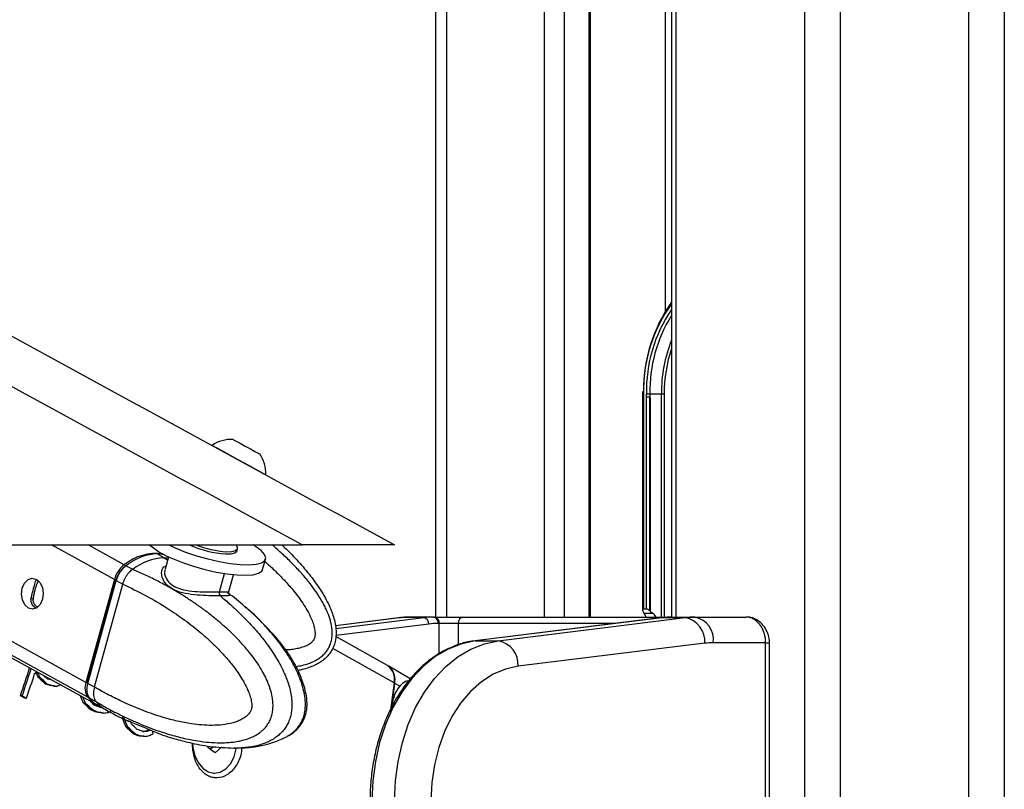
# Model space of a CAD drawing. Header units: millimetres. Extents: x 20 to 23339, y 40 to 19992.
# Tile 36 of 154: x 6504 to 6810, y 6536 to 6776. Entities that reach past the tile are written whole.
import ezdxf

# ---------------------------------------------------------------- set-up
doc = ezdxf.new("R2010")
doc.units = ezdxf.units.MM
doc.header["$LTSCALE"] = 2
doc.layers.add('COMPONENT_GEOMETRY', color=7, linetype='Continuous')
doc.styles.add('SLDTEXTSTYLE0', font='TXT', dxfattribs={"width": 0.75})
doc.dimstyles.new('SLDDIMSTYLE0', dxfattribs={"dimtxt": 100, "dimasz": 6.604, "dimexe": 0, "dimexo": 0.0625, "dimgap": 25, "dimtad": 0, "dimtih": 1, "dimtoh": 1, "dimdec": 0, "dimrnd": 1e-09, "dimzin": 12, "dimdsep": 46, "dimtxsty": 'SLDTEXTSTYLE0', "dimsah": 1, "dimcen": 0.09, "dimadec": 0, "dimazin": 3, "dimtfac": 1, "dimtdec": 0, "dimtofl": 0, "dimtmove": 0, "dimatfit": 3, "dimfxl": 1, "dimfrac": 2, "dimtolj": 1, "dimtzin": 12, "dimarcsym": 0})

# ---------------------------------------------------------------- blocks, each defined once
blk = doc.blocks.new('_D_4')
at = {"layer": 'COMPONENT_GEOMETRY', "color": 7}
for p, q in [((6638.52, 7959.49), (1620.27, 7959.49)), ((1626.62, 7959.49), (1626.62, 5191.33)), ((1426.55, 5171.02), (1396.09, 5171.02)), ((1396.09, 5171.02), (1396.09, 5012.27)), ((1826.69, 5171.02), (1857.16, 5171.02)), ((1857.16, 5171.02), (1857.16, 5012.27)), ((1396.09, 5012.27), (1426.55, 5012.27)), ((1857.16, 5012.27), (1826.69, 5012.27)), ((1626.62, 2094.49), (1626.62, 4862.65)), ((6459.75, 2094.49), (1620.27, 2094.49))]:
    blk.add_line(p, q, dxfattribs=at)
for points in [[(1626.62, 7959.49), (1625.61, 7952.89), (1627.64, 7952.89)], [(1626.62, 2094.49), (1627.64, 2101.1), (1625.61, 2101.1)]]:
    blk.add_solid(points, dxfattribs=at)
at = {"layer": 'COMPONENT_GEOMETRY', "color": 7, "char_height": 100, "attachment_point": 1, "style": 'SLDTEXTSTYLE0'}
for s, insert in [('9\'7.45"', (1426.55, 5141.18)), ('2933mm', (1353.85, 4991.56))]:
    blk.add_mtext(s, dxfattribs=dict(at, insert=insert))

msp = doc.modelspace()

# ---------------------------------------------------------------- linework, layer by layer
at = {"color": 8, "linetype": 'Continuous', "lineweight": 25}
for p, q in [((6748.24, 2191.49), (6748.24, 7939.49)), ((6759.31, 7939.49), (6759.31, 2191.49)), ((6799.26, 2191.49), (6799.26, 7939.49)), ((6810.34, 7939.49), (6810.34, 2191.49)), ((6708.14, 7760.96), (6708.14, 6590.02)), ((6636.74, 7234.49), (6636.74, 6590.02)), ((6667.23, 6590.02), (6667.23, 7146.36)), ((6673.4, 7141.84), (6673.4, 6590.02)), ((6681.18, 6590.02), (6681.18, 7136.14)), ((6704.86, 6685.26), (6704.86, 7128.96)), ((6698.06, 6659.49), (6697.76, 6659.49)), ((6703.63, 6590.02), (6703.63, 6659.49)), ((6704.51, 6659.49), (6704.51, 6590.02)), ((6525.09, 6565.09), (6438.96, 6612.47)), ((6524.54, 6569.68), (6446.76, 6612.47)), ((6533.39, 6601.7), (6513.81, 6612.47)), ((6536.47, 6606.28), (6525.23, 6612.47)), ((6548.9, 6608.45), (6549.97, 6607.83)), ((6566.07, 6597.83), (6567.66, 6603.57)), ((6509.75, 6601.31), (6509.21, 6601.6)), ((6508.18, 6595.5), (6507.49, 6595.88)), ((6622.61, 6589.83), (6602.18, 6587.3)), ((6602.31, 6586.45), (6629.68, 6589.83)), ((6622.12, 6589.8), (6622.61, 6589.83)), ((6634.44, 6578.56), (6634.44, 6588.02)), ((6640.4, 6588.02), (6640.4, 6581.37)), ((6689.24, 6588.02), (6640.4, 6588.02)), ((6706.73, 6590.02), (6706.78, 6590.02)), ((6631.22, 6587.84), (6602.35, 6584.27)), ((6736.06, 6582.02), (6737.23, 6582.02)), ((6620.43, 6569.48), (6601.35, 6580.25)), ((6619.43, 6574.11), (6619.35, 6574.11))]:
    msp.add_line(p, q, dxfattribs=at)
at = {"color": 7, "linetype": 'Continuous', "lineweight": 25}
for p, q in [((6706.75, 7760.96), (6706.75, 6590.02)), ((6633.39, 6590.02), (6633.39, 7244.18)), ((6681.61, 6590.02), (6681.61, 7135.82)), ((6697.77, 6660.28), (6697.76, 6659.49)), ((6697.76, 6659.49), (6697.76, 6592.2)), ((6698.06, 6659.49), (6698.06, 6592.49)), ((6698.98, 6658.63), (6698.98, 6659.49)), ((6698.98, 6659.49), (6700.03, 6659.49)), ((6698.98, 6592.49), (6698.98, 6658.63)), ((6699.99, 6591.95), (6699.99, 6658.63)), ((6700.03, 6659.49), (6703.63, 6659.49)), ((6703.63, 6659.49), (6704.51, 6659.49)), ((6700.12, 6657.51), (6700.12, 6591.84)), ((6578.6, 6640.81), (6578.61, 6640.8)), ((6580.47, 6634.38), (6580.5, 6634.36)), ((4051.92, 6612.47), (6591.82, 6612.47)), ((6437.42, 6612.47), (6527.99, 6562.64)), ((6544.59, 6612.29), (6544.27, 6612.47)), ((6548.9, 6608.45), (6546.66, 6609.68)), ((6571.48, 6610.56), (6571.67, 6611.27)), ((6550.24, 6608.79), (6549.17, 6604.91)), ((6579.54, 6604.83), (6580.44, 6608.09)), ((6538.99, 6604.9), (6537.01, 6605.99)), ((6539.12, 6604.85), (6538.99, 6604.9)), ((6549.29, 6604.87), (6549.22, 6604.69)), ((6508.99, 6601.35), (6509.21, 6601.6)), ((6533.39, 6601.7), (6524.54, 6569.68)), ((6533.79, 6601.55), (6524.95, 6569.53)), ((6525.1, 6569.37), (6533.95, 6601.39)), ((6527.18, 6568.24), (6536.02, 6600.24)), ((6533.95, 6601.39), (6536.02, 6600.25)), ((6536.02, 6600.25), (6536.02, 6600.24)), ((6569.03, 6597.96), (6570.48, 6603.2)), ((6568.63, 6597.57), (6569.1, 6597.24)), ((6698.22, 6591.25), (6698.03, 6591.53)), ((6698.98, 6592.49), (6698.06, 6592.49)), ((6698.22, 6591.25), (6700.83, 6591.25)), ((6700.12, 6591.84), (6700.83, 6591.25)), ((6622.12, 6589.8), (6602.17, 6587.33)), ((6629.68, 6589.83), (6622.61, 6589.83)), ((6632.76, 6590.02), (6625.69, 6590.02)), ((6632.76, 6590.02), (6633.03, 6590.02)), ((6633.03, 6590.02), (6641.96, 6590.02)), ((6634.44, 6588.02), (6634.17, 6588.02)), ((6640.4, 6588.02), (6634.44, 6588.02)), ((6641.96, 6590.02), (6706.78, 6590.02)), ((6703.8, 6589.82), (6645.69, 6582.63)), ((6703.93, 6589.83), (6645.81, 6582.64)), ((6652.88, 6582.64), (6711, 6589.83)), ((6703.8, 6589.82), (6703.93, 6589.83)), ((6703.93, 6589.83), (6711, 6589.83)), ((6706.78, 6590.02), (6707.01, 6590.02)), ((6707.01, 6590.02), (6714.08, 6590.02)), ((6714.08, 6590.02), (6729.95, 6590.02)), ((6618.39, 6574.9), (6602.33, 6583.97)), ((6645.69, 6582.63), (6645.81, 6582.64)), ((6645.81, 6582.64), (6652.88, 6582.64)), ((6717.15, 6581.86), (6659.03, 6574.67)), ((6736.06, 6582.02), (6719.73, 6582.02)), ((6736.06, 6418.02), (6736.06, 6582.02)), ((6737.23, 6418.02), (6737.23, 6582.02)), ((6625.49, 6570.81), (6618.77, 6574.68)), ((6509.65, 6572.55), (6509.08, 6572.55)), ((6510.3, 6571.18), (6509.73, 6571.18)), ((6512.51, 6569.07), (6511.95, 6569.07)), ((6515.36, 6568.4), (6514.79, 6568.4)), ((6527.18, 6568.23), (6525.1, 6569.37)), ((6527.18, 6568.24), (6527.18, 6568.23)), ((6620.43, 6569.48), (6619.17, 6560.39)), ((6622.21, 6568.45), (6620.63, 6569.36)), ((6504.71, 6565.52), (6504.15, 6565.52)), ((6505.49, 6564.77), (6504.15, 6565.52)), ((6504.71, 6565.52), (6506.05, 6564.77)), ((6506.05, 6564.77), (6505.49, 6564.77)), ((6525.63, 6564.79), (6527.61, 6563.71)), ((6527.61, 6563.71), (6527.74, 6563.63)), ((6524.37, 6563.2), (6523.81, 6563.2)), ((6526.75, 6561.03), (6526.18, 6561.03)), ((6528.38, 6560.37), (6527.81, 6560.37)), ((6528.47, 6562.38), (6530.63, 6561.2)), ((6530.01, 6560.13), (6529.45, 6560.13)), ((6536.35, 6558.74), (6535.79, 6558.74)), ((6538.63, 6557.32), (6542.73, 6555.64)), ((6537.62, 6555.7), (6537.05, 6555.7)), ((6543.64, 6554.5), (6543.08, 6554.5)), ((6544.56, 6554.84), (6543.99, 6554.84)), ((6545.69, 6554.33), (6547.7, 6553.57)), ((6539.83, 6553.65), (6539.26, 6553.65)), ((6541.39, 6553.01), (6540.83, 6553.01)), ((6542.91, 6552.84), (6542.35, 6552.84)), ((6562.56, 6549.31), (6562.54, 6549.85)), ((6564.73, 6547.71), (6562.56, 6549.31)), ((6564.11, 6549.58), (6563.25, 6548.8)), ((6566.8, 6549.58), (6564.73, 6547.71)), ((6564.26, 6541.42), (6564.62, 6541.42))]:
    msp.add_line(p, q, dxfattribs=at)
at = {"color": 7, "linetype": 'Continuous', "lineweight": 25, "flags": 128}
for points in [[(6563.83, 6643.48), (6563.84, 6643.47), (6564.28, 6643.24), (6565.29, 6642.69), (6566.82, 6641.85), (6568.75, 6640.8), (6570.92, 6639.61), (6573.19, 6638.37), (6575.39, 6637.17), (6577.34, 6636.1), (6578.91, 6635.24), (6579.98, 6634.65), (6580.47, 6634.38)], [(6570.27, 6645.36), (6570.47, 6645.25), (6571.26, 6644.82), (6572.54, 6644.12), (6574.1, 6643.27), (6575.72, 6642.39), (6577.14, 6641.61), (6578.15, 6641.05), (6578.6, 6640.81)], [(6550.29, 6612.47), (6552.33, 6611.52), (6555.48, 6610.26), (6558.9, 6609.1), (6562.44, 6608.1), (6565.99, 6607.29), (6569.39, 6606.71), (6572.52, 6606.37), (6575.25, 6606.29), (6577.49, 6606.47), (6579.15, 6606.9), (6580.16, 6607.57), (6580.49, 6608.46), (6580.11, 6609.52), (6579.06, 6610.72), (6577.35, 6612.01), (6576.64, 6612.46)], [(6571.68, 6611.6), (6571.44, 6612.5), (6571.43, 6612.53)], [(6568.01, 6609.66), (6569.74, 6609.71), (6570.92, 6610.01), (6571.47, 6610.53), (6571.48, 6610.56)], [(6568.2, 6610.37), (6569.94, 6610.42), (6571.12, 6610.72), (6571.66, 6611.24), (6571.68, 6611.6)], [(6551.43, 6608.26), (6554.58, 6606.99), (6558, 6605.84), (6561.54, 6604.84), (6565.08, 6604.03), (6568.49, 6603.45), (6571.61, 6603.11), (6574.35, 6603.02), (6576.59, 6603.21), (6578.25, 6603.64), (6579.26, 6604.31), (6579.54, 6604.83)], [(6536.72, 6605.75), (6536.7, 6605.83), (6536.71, 6605.91), (6536.72, 6605.97), (6536.76, 6606.01), (6536.8, 6606.03), (6536.86, 6606.04), (6536.93, 6606.02), (6537.01, 6605.99)], [(6509.13, 6601.76), (6510.24, 6600.75), (6511, 6599.22), (6511.28, 6597.39), (6511.05, 6595.55), (6510.34, 6593.97), (6509.25, 6592.89), (6507.96, 6592.49), (6506.65, 6592.81), (6505.54, 6593.82), (6504.78, 6595.35), (6504.5, 6597.18), (6504.73, 6599.02), (6505.44, 6600.6), (6506.53, 6601.68), (6507.82, 6602.08), (6509.13, 6601.76)], [(6533.97, 6601.61), (6533.9, 6601.6), (6533.84, 6601.59), (6533.81, 6601.57), (6533.79, 6601.55)], [(6645.81, 6582.64), (6641.49, 6581.72), (6637.29, 6580.06), (6633.26, 6577.68), (6629.47, 6574.61), (6625.97, 6570.9), (6622.83, 6566.61), (6620.08, 6561.81), (6617.77, 6556.56), (6615.94, 6550.95), (6614.61, 6545.07), (6613.81, 6539), (6613.54, 6532.83)], [(6620.61, 6532.83), (6620.88, 6539), (6621.69, 6545.07), (6623.01, 6550.95), (6624.85, 6556.56), (6627.15, 6561.81), (6629.9, 6566.61), (6633.04, 6570.9), (6636.54, 6574.61), (6640.33, 6577.68), (6644.36, 6580.06), (6648.56, 6581.72), (6652.88, 6582.64)], [(6659.03, 6574.67), (6655.08, 6573.8), (6651.24, 6572.18), (6647.6, 6569.85), (6644.2, 6566.85), (6641.13, 6563.23), (6638.42, 6559.06), (6636.14, 6554.41), (6634.32, 6549.37), (6633, 6544.02), (6632.19, 6538.48), (6631.92, 6532.83)], [(6524.95, 6569.53), (6524.95, 6569.53), (6524.96, 6569.49), (6524.99, 6569.46), (6525.04, 6569.42), (6525.1, 6569.37)], [(6525.09, 6565.09), (6526.68, 6563.52), (6528.24, 6562.52)], [(6557.74, 6550.73), (6557.84, 6549.42), (6558.43, 6546.9), (6559.47, 6544.69), (6560.9, 6542.97), (6562.61, 6541.85), (6564.46, 6541.43), (6566.33, 6541.73), (6568.06, 6542.72), (6569.55, 6544.35), (6570.67, 6546.48), (6571.34, 6548.96), (6571.37, 6549.19)]]:
    msp.add_lwpolyline(points, dxfattribs=at)
at = {"color": 8, "linetype": 'Continuous', "lineweight": 25, "flags": 128}
for points in [[(6550.12, 6608.38), (6550.05, 6608.39), (6548.9, 6608.45)], [(6533.79, 6601.55), (6533.79, 6601.54), (6533.8, 6601.51), (6533.83, 6601.47), (6533.88, 6601.43), (6533.95, 6601.39)]]:
    msp.add_lwpolyline(points, dxfattribs=at)
at = {"color": 7, "linetype": 'Continuous', "lineweight": 25}
for centre, radius, start, end in [((6745.8, 6660.54), 47.76, 144.836, 180.2698), ((6744.56, 6660.32), 44.54, 148.0771, 181.0691), ((6569.88, 6634.73), 10.63, 87.864, 124.6615), ((6569.88, 6634.73), 10.63, 357.9848, 34.7824), ((6559.33, 6629.38), 22.55, 228.3866, 249.5012), ((6570.23, 6641.92), 32.33, 245.758, 266.0638), ((6570.48, 6642.79), 32.5, 248.9326, 265.9842), ((6546.36, 6594.19), 15.62, 82.109, 129.2578), ((6549.57, 6591.54), 16.92, 92.2911, 128.1537), ((6541.71, 6599.43), 8.63, 127.375, 164.7379), ((6567.23, 6597.47), 1.22, 162.5749, 225.0216), ((6625.69, 6564.94), 25.09, 90.0053, 97.0613), ((6632.76, 6564.94), 25.09, 90.0053, 97.0613), ((6629.31, 6587.96), 1.91, 356.5252, 78.7875), ((6634.18, 6563.94), 24.08, 90.0053, 97.0613), ((6632.41, 6588.27), 1.79, 351.9505, 78.5782), ((6632.68, 6588.27), 1.79, 351.9505, 78.5782), ((6642.21, 6588.22), 1.82, 97.8744, 186.1427), ((6707.01, 6564.94), 25.09, 90.0053, 97.0613), ((6714.08, 6564.94), 25.09, 90.0053, 97.0613), ((6709.51, 6582.33), 7.65, 356.5252, 78.7875), ((6712.66, 6583.02), 7.14, 351.9505, 78.5782), ((6651.4, 6575.14), 7.65, 356.5252, 78.7875), ((6719.74, 6560.95), 21.07, 90.0053, 97.0613), ((6197.14, 6671.2), 324.69, 341.0058, 342.6168), ((6197.64, 6671.22), 324.75, 341.0059, 342.5675), ((6615.31, 6570.65), 5.25, 347.0881, 54.0442), ((6614.8, 6570.41), 5.93, 349.792, 38.596), ((6198.52, 6670.62), 325.24, 341.0068, 342.4288), ((6529.43, 6567.94), 5.19, 160.3534, 213.3192), ((6354.7, 6600.77), 267.78, 351.798, 353.2627), ((6561.06, 6550.75), 2.92, 318.3845, 338.63)]:
    msp.add_arc(centre, radius, start, end, dxfattribs=at)
at = {"color": 8, "linetype": 'Continuous', "lineweight": 25}
for centre, radius, start, end in [((6744.62, 6660.46), 46.57, 144.3962, 181.1904), ((6744.13, 6660.42), 45.16, 145.8596, 181.1837), ((6748.57, 6659.76), 44.94, 158.518, 180.3432), ((6749.31, 6659.63), 44.8, 161.8032, 180.1752), ((6535.38, 6569.77), 9.8, 218.8016, 241.0487)]:
    msp.add_arc(centre, radius, start, end, dxfattribs=at)
at = {"color": 7, "linetype": 'Continuous', "lineweight": 25}
for centre, major_axis, ratio, start_param, end_param in [((6761.84, 6659.49), (61.81, 0), 0.582425, 3.141593, 3.196534), ((6541.06, 6589.41), (10.34, 19.14), 0.647541, 0.341168, 0.949414), ((6541.06, 6589.41), (10.63, 18.97), 0.671543, 0.198472, 0.351285), ((6538.13, 6601.41), (2.86, 5.28), 0.648437, 0.949758, 1.912309), ((6537.72, 6601.63), (2.57, 4.75), 0.647199, 0.949283, 1.911834), ((6698.76, 6591.49), (0.924, -0.924), 0.414214, 2.748894, 4.284783), ((6695.33, 6587.01), (0, 6), 0.682414, 5.239173, 5.497787), ((6699.69, 6591.49), (0.924, -0.924), 0.414214, 1.658095, 2.748894), ((6700.29, 6592.41), (0.924, -0.924), 0.414214, 4.799688, 4.930555), ((6695.73, 6587.01), (7.21, 0), 0.831789, 0.526784, 0.785398), ((6353.28, 6579.64), (217.17, 135.06), 0.398164, 5.236918, 5.24019), ((6290.21, 6615.25), (1368, -1012.09), 0.056924, 1.451926, 1.452325), ((6339.68, 6587), (-201.04, 335.56), 0.364496, 4.451329, 4.455307), ((6340.24, 6587), (-201.04, 335.56), 0.364496, 4.451329, 4.455307), ((6317.41, 6599.57), (669.68, -611.18), 0.121808, 1.388625, 1.392053), ((6317.97, 6599.57), (669.68, -611.18), 0.121808, 1.388625, 1.392053), ((6334.18, 6590.42), (-386.87, 445.14), 0.211299, 4.488979, 4.489536), ((6286.18, 6617.53), (1520, -1098.65), 0.050846, 1.458031, 1.458774), ((6383.91, 6562.34), (802.38, -192.88), 0.046858, 1.419376, 1.420819), ((6387.29, 6560.11), (775.94, -177.63), 0.04645, 1.416377, 1.420091), ((6387.86, 6560.11), (775.94, -177.63), 0.04645, 1.416377, 1.420091), ((6364.46, 6573.32), (295.53, 93.11), 0.181832, 5.190042, 5.195717), ((6529.28, 6569.4), (2.86, 5.28), 0.648437, 1.912309, 2.874859), ((6354.68, 6578.52), (-180.8, 324.17), 0.39107, 4.451443, 4.458348), ((6355.25, 6578.52), (-180.8, 324.17), 0.39107, 4.451443, 4.457117), ((6538.87, 6581.48), (10.34, 19.14), 0.647541, 2.874515, 3.136768), ((6334.13, 6590.45), (743.86, -654.21), 0.109087, 1.40495, 1.406999), ((6327.84, 6593.68), (745.21, -654.99), 0.108879, 1.398061, 1.40135), ((6328.41, 6593.68), (745.21, -654.99), 0.108879, 1.398061, 1.40135), ((6442.49, 6528.93), (1595.02, -646.43), 0.035576, 1.531704, 1.532726), ((6443.06, 6528.93), (1595.02, -646.43), 0.035576, 1.531704, 1.532726), ((6418.2, 6542.97), (1262.23, -456.73), 0.041431, 1.497708, 1.499233), ((6394.3, 6556.15), (614.03, -84.16), 0.036841, 1.353935, 1.35667), ((6394.87, 6556.15), (614.03, -84.16), 0.036841, 1.353935, 1.35667), ((6378.89, 6565.17), (281.76, 100.27), 0.211868, 5.20777, 5.212964), ((6384.18, 6562.18), (393.54, 40.93), 0.046508, 5.08716, 5.091285), ((6368.2, 6570.89), (-174.66, 320.77), 0.399605, 4.451853, 4.461125), ((6368.77, 6570.89), (-174.66, 320.77), 0.399605, 4.451853, 4.461125), ((6342.52, 6585.39), (713.34, -636.53), 0.114006, 1.394233, 1.397433), ((6343.09, 6585.39), (713.34, -636.53), 0.114006, 1.394233, 1.397433), ((6371.09, 6569.57), (-165.6, 315.82), 0.412621, 4.459468, 4.460421), ((6349.43, 6581.81), (693.5, -625.01), 0.117433, 1.398691, 1.40138), ((6426.24, 6538.43), (1139.67, -386.65), 0.043709, 1.483624, 1.485202), ((6395.27, 6555.6), (418.49, 27.17), 0.0272, 5.069341, 5.071592), ((6395.84, 6555.6), (418.49, 27.17), 0.0272, 5.068157, 5.071592), ((6390.63, 6558.22), (308, 86.62), 0.157492, 5.185333, 5.188762), ((6391.2, 6558.22), (308, 86.62), 0.157492, 5.185333, 5.188762), ((6381.08, 6563.94), (-83.25, 276.1), 0.546392, 4.512695, 4.515661), ((6456.55, 6521), (1614.63, -657.58), 0.035264, 1.53294, 1.533912), ((6457.11, 6521), (1614.63, -657.58), 0.035264, 1.53294, 1.533912), ((6405.19, 6550), (571.17, -59.47), 0.030517, 1.331465, 1.334207), ((6405.75, 6550), (571.17, -59.47), 0.030517, 1.331465, 1.334207), ((6395.58, 6555.75), (363.51, 57.24), 0.076266, 5.117667, 5.121835), ((6391.05, 6558.3), (269.35, 106.73), 0.241908, 5.218882, 5.224076)]:
    msp.add_ellipse(centre, major_axis=major_axis, ratio=ratio, start_param=start_param, end_param=end_param, dxfattribs=at)
for points, knots in [([(6591.82, 6612.47), (6385.14, 6725.29), (5990.82, 6940.55), (5458.3, 7231.57), (5063.47, 7447.73), (4787.38, 7599.42), (4635.48, 7683.21), (4552.76, 7729.14), (4538.7, 7736.95)], [0, 0, 0, 0, 0.301545, 0.575336, 0.777328, 0.878324, 0.97932, 1, 1, 1, 1]), ([(5436.47, 7258.52), (5540.43, 7201.78), (5679.05, 7126.12), (5886.93, 7012.69), (6060.15, 6918.18), (6257.49, 6810.53), (6444.29, 6708.62), (6561.81, 6644.52), (6620.57, 6612.47)], [0, 0, 0, 0, 0.263323, 0.351097, 0.526646, 0.702194, 0.851097, 1, 1, 1, 1]), ([(6698.98, 6658.63), (6699.01, 6658.63), (6699.12, 6658.63), (6699.36, 6658.63), (6699.7, 6658.63), (6699.9, 6658.63), (6699.99, 6658.63)], [0, 0, 0, 0, 0.090131, 0.431109, 0.74027, 1, 1, 1, 1]), ([(6699.99, 6658.63), (6699.99, 6658.63), (6699.99, 6658.63), (6699.99, 6658.63), (6700, 6658.63), (6700.01, 6658.6), (6700.02, 6658.5), (6700.06, 6658.13), (6700.09, 6657.79), (6700.12, 6657.51)], [0, 0, 0, 0, 0.001216, 0.00282, 0.005802, 0.018793, 0.070056, 0.274202, 1, 1, 1, 1]), ([(6585.51, 6612.47), (6586.38, 6611.65), (6587.97, 6610.15), (6590.15, 6607.85), (6592.13, 6605.65), (6594.02, 6603.37), (6595.82, 6601.01), (6597.48, 6598.59), (6599, 6596.07), (6600.13, 6593.87), (6600.91, 6592.03), (6601.5, 6590.41), (6602.03, 6588.5), (6602.39, 6586.31), (6602.42, 6584.07), (6602.08, 6582.04), (6601.43, 6580.29), (6600.59, 6578.85), (6599.51, 6577.57), (6598.29, 6576.5), (6596.98, 6575.63), (6595.52, 6574.87), (6593.8, 6574.2), (6592.1, 6573.69), (6590.98, 6573.48), (6590.55, 6573.4)], [0, 0, 0, 0, 0.070084, 0.12784, 0.185656, 0.243701, 0.301848, 0.358943, 0.416222, 0.474337, 0.503603, 0.53295, 0.575909, 0.619392, 0.662681, 0.706824, 0.738882, 0.771875, 0.803933, 0.836797, 0.866404, 0.896373, 0.932831, 0.974692, 1, 1, 1, 1]), ([(6620.57, 6612.47), (6620.51, 6612.47), (6620.38, 6612.47), (6619.26, 6612.47), (6617.55, 6612.47), (6615.48, 6612.47), (6612.79, 6612.47), (6608.72, 6612.47), (6603.45, 6612.47), (6597.39, 6612.47), (6593.68, 6612.47), (6591.82, 6612.47)], [0, 0, 0, 0, 0.126422, 0.252572, 0.339466, 0.426258, 0.513661, 0.601078, 0.759673, 0.879728, 1, 1, 1, 1]), ([(6527.74, 6563.63), (6527.74, 6563.63), (6529.25, 6562.73), (6532.31, 6561.01), (6536.47, 6558.92), (6540.16, 6557.25), (6543.36, 6555.92), (6546.6, 6554.71), (6550.34, 6553.48), (6553.79, 6552.54), (6556.95, 6551.85), (6559.69, 6551.36), (6562.8, 6550.98), (6565.74, 6550.83), (6568.14, 6550.89), (6570.01, 6551.03), (6571.87, 6551.3), (6573.64, 6551.7), (6575.3, 6552.23), (6576.93, 6552.93), (6578.3, 6553.75), (6579.41, 6554.63), (6580.23, 6555.44), (6581.02, 6556.42), (6581.69, 6557.56), (6582.22, 6558.84), (6582.6, 6560.25), (6582.79, 6561.85), (6582.76, 6563.51), (6582.51, 6565.45), (6582.06, 6567.22), (6581.52, 6568.79), (6581.03, 6570.02), (6580.45, 6571.27), (6579.56, 6572.99), (6578.32, 6575.05), (6576.69, 6577.4), (6574.78, 6579.83), (6572.6, 6582.3), (6570.15, 6584.81), (6567.6, 6587.17), (6564.96, 6589.42), (6562.24, 6591.57), (6559.45, 6593.61), (6556.62, 6595.54), (6553.52, 6597.5), (6550.16, 6599.47), (6546.52, 6601.41), (6542.85, 6603.21), (6540.37, 6604.32), (6539.12, 6604.85), (6539.12, 6604.85)], [0, 0, 0, 0, 0.000001, 0.042299, 0.084662, 0.113207, 0.141774, 0.170414, 0.199082, 0.240084, 0.260638, 0.28121, 0.310911, 0.340705, 0.356782, 0.372888, 0.389105, 0.405375, 0.419337, 0.433377, 0.450167, 0.458725, 0.467353, 0.477165, 0.487183, 0.495779, 0.505908, 0.516391, 0.527138, 0.538147, 0.554694, 0.563139, 0.571618, 0.581606, 0.591626, 0.611828, 0.63244, 0.653131, 0.679323, 0.705597, 0.73206, 0.758566, 0.785562, 0.812587, 0.839695, 0.866827, 0.900037, 0.933281, 0.966624, 0.999999, 1, 1, 1, 1]), ([(6536.02, 6600.25), (6536.11, 6600.56), (6536.3, 6601.2), (6536.72, 6602.12), (6537.23, 6603), (6537.78, 6603.75), (6538.36, 6604.37), (6538.75, 6604.72), (6538.97, 6604.89), (6538.99, 6604.9)], [0, 0, 0, 0, 0.1727183, 0.3504478, 0.5231653, 0.700887, 0.8420862, 0.9859711, 1, 1, 1, 1]), ([(6507.51, 6595.99), (6507.61, 6596.41), (6507.8, 6597.26), (6508.16, 6598.64), (6508.49, 6599.83), (6508.77, 6600.75), (6508.92, 6601.15), (6508.99, 6601.35)], [0, 0, 0, 0, 0.222076, 0.445772, 0.640142, 0.821651, 1, 1, 1, 1]), ([(6508.18, 6595.5), (6508.23, 6595.94), (6508.33, 6596.75), (6508.62, 6598.09), (6508.94, 6599.29), (6509.27, 6600.28), (6509.54, 6600.93), (6509.71, 6601.19), (6509.77, 6601.29)], [0, 0, 0, 0, 0.211369, 0.388355, 0.566092, 0.727316, 0.897886, 1, 1, 1, 1]), ([(6536.02, 6600.24), (6538.4, 6599.11), (6543.17, 6596.84), (6549.58, 6593.03), (6555.29, 6589.12), (6559.49, 6585.83), (6562.76, 6582.96), (6565.17, 6580.65), (6567.52, 6578.2), (6569.53, 6575.86), (6571.2, 6573.67), (6572.58, 6571.66), (6573.86, 6569.52), (6574.87, 6567.49), (6575.59, 6565.59), (6575.97, 6564.19), (6576.14, 6563.04), (6576.17, 6562.29), (6576.1, 6561.64), (6575.97, 6561.13), (6575.76, 6560.63), (6575.46, 6560.15), (6574.88, 6559.46), (6574, 6558.72), (6572.81, 6558.02), (6571.58, 6557.49), (6569.69, 6556.88), (6567.08, 6556.41), (6563.83, 6556.23), (6560.6, 6556.37), (6556.98, 6556.79), (6552.95, 6557.56), (6547.92, 6558.89), (6542.34, 6560.81), (6536.74, 6563.2), (6531.68, 6565.69), (6528.68, 6567.39), (6527.18, 6568.24)], [0, 0, 0, 0, 0.073738, 0.14775, 0.20409, 0.260616, 0.289263, 0.317953, 0.346811, 0.375753, 0.395318, 0.414939, 0.434828, 0.454884, 0.467894, 0.48112, 0.487197, 0.493393, 0.497432, 0.501609, 0.505043, 0.510136, 0.515353, 0.527914, 0.540826, 0.553414, 0.566082, 0.598147, 0.630574, 0.661678, 0.692891, 0.736823, 0.780893, 0.842838, 0.905002, 0.952464, 1, 1, 1, 1]), ([(6569.18, 6597.18), (6569.18, 6597.18), (6569.22, 6597.15), (6569.13, 6597.22), (6568.96, 6597.56), (6569.03, 6597.85), (6569.06, 6597.97)], [0, 0, 0, 0, 0.001012, 0.416614, 0.755335, 1, 1, 1, 1]), ([(6574.45, 6592.83), (6572.81, 6594.28), (6571.06, 6595.84), (6569.22, 6597.14), (6569.1, 6597.23)], [0, 0, 0, 0, 0.933663, 1, 1, 1, 1]), ([(6509.11, 6592.71), (6508.78, 6592.91), (6508.1, 6593.32), (6507.49, 6594.45), (6507.4, 6595.41), (6507.5, 6595.91), (6507.51, 6595.99)], [0, 0, 0, 0, 0.316542, 0.636079, 0.942993, 1, 1, 1, 1]), ([(6509.52, 6593.18), (6509.4, 6593.22), (6508.95, 6593.39), (6508.42, 6594.07), (6508.15, 6594.89), (6508.17, 6595.38), (6508.18, 6595.5)], [0, 0, 0, 0, 0.136209, 0.511367, 0.881597, 1, 1, 1, 1]), ([(6587.09, 6552.84), (6587.13, 6552.85), (6587.72, 6553.14), (6588.55, 6553.73), (6589.57, 6554.6), (6590.34, 6555.41), (6591.09, 6556.39), (6591.74, 6557.53), (6592.26, 6558.81), (6592.63, 6560.22), (6592.83, 6561.82), (6592.85, 6563.48), (6592.7, 6565.01), (6592.4, 6566.79), (6592, 6568.39), (6591.47, 6569.99), (6591, 6571.25), (6590.28, 6572.96), (6589.27, 6575.02), (6587.93, 6577.37), (6586.37, 6579.8), (6584.57, 6582.27), (6582.55, 6584.77), (6580.45, 6587.14), (6578.26, 6589.39), (6576.16, 6591.4), (6574.76, 6592.61), (6574.14, 6593.15)], [0, 0, 0, 0, 0.0029985, 0.04789, 0.0705862, 0.0935909, 0.1197538, 0.1464648, 0.1693848, 0.1963947, 0.2243462, 0.2529999, 0.2823552, 0.3043585, 0.3490025, 0.3716094, 0.3982427, 0.4249601, 0.4788265, 0.5337842, 0.5889565, 0.6587932, 0.7288503, 0.7994097, 0.8700864, 0.9420663, 1, 1, 1, 1]), ([(6587.09, 6552.84), (6587.28, 6552.93), (6588.19, 6553.36), (6589.55, 6554.41), (6590.99, 6555.87), (6592.12, 6557.46), (6592.89, 6559.31), (6593.33, 6561.41), (6593.39, 6563.71), (6593.1, 6566.11), (6592.47, 6568.49), (6591.49, 6571.32), (6590.05, 6574.58), (6587.97, 6578.16), (6585.51, 6581.59), (6582.62, 6584.98), (6579.18, 6588.47), (6576.59, 6591.1), (6575.01, 6592.39), (6574.89, 6592.48)], [0, 0, 0, 0, 0.013652, 0.065351, 0.101411, 0.136853, 0.173657, 0.213059, 0.254544, 0.299616, 0.346868, 0.392665, 0.474348, 0.558248, 0.647466, 0.744692, 0.853841, 0.988748, 1, 1, 1, 1]), ([(6625.69, 6590.02), (6624.81, 6590), (6623.62, 6589.98), (6622.43, 6589.84), (6622.12, 6589.8)], [0, 0, 0, 0, 0.738202, 1, 1, 1, 1]), ([(6736.06, 6582.02), (6736.04, 6582.46), (6736.01, 6583.35), (6735.75, 6584.64), (6735.33, 6585.87), (6734.77, 6586.99), (6734.07, 6587.97), (6733.26, 6588.78), (6732.35, 6589.42), (6731.47, 6589.8), (6730.66, 6589.99), (6730.19, 6590.01), (6729.95, 6590.02)], [0, 0, 0, 0, 0.104655, 0.212303, 0.316738, 0.424134, 0.528891, 0.636619, 0.74238, 0.851183, 0.925087, 1, 1, 1, 1]), ([(6737.22, 6582.02), (6737.22, 6582.05), (6737.28, 6582.84), (6736.98, 6584.41), (6736.1, 6586.54), (6734.67, 6588.27), (6732.93, 6589.41), (6731.32, 6590), (6730.31, 6589.96), (6729.96, 6589.94)], [0, 0, 0, 0, 0.007235, 0.19321, 0.383125, 0.575022, 0.744089, 0.910323, 1, 1, 1, 1]), ([(6645.69, 6582.63), (6644.96, 6582.52), (6642.88, 6582.2), (6640.66, 6581.65), (6639.25, 6580.99), (6639.1, 6580.92)], [0, 0, 0, 0, 0.329072, 0.931306, 1, 1, 1, 1]), ([(6639.1, 6580.92), (6637.96, 6580.43), (6635.52, 6579.4), (6631.99, 6577.1), (6628.53, 6574.2), (6625.32, 6570.76), (6622.41, 6566.84), (6619.83, 6562.48), (6617.63, 6557.75), (6615.82, 6552.71), (6614.43, 6547.41), (6613.48, 6541.93), (6613.02, 6537.04), (6612.97, 6534), (6612.95, 6532.83)], [0, 0, 0, 0, 0.075973, 0.162036, 0.248467, 0.335227, 0.422233, 0.509398, 0.596648, 0.683931, 0.771215, 0.85849, 0.94576, 1, 1, 1, 1]), ([(6618.62, 6574.75), (6618.65, 6574.74), (6618.8, 6574.7), (6619.1, 6574.46), (6619.38, 6574.16), (6619.43, 6574.11)], [0, 0, 0, 0, 0.146798, 0.842752, 1, 1, 1, 1]), ([(6625.17, 6570.1), (6624.77, 6570.1), (6623.83, 6570.11), (6622.81, 6569.06), (6622.21, 6568.45)], [0, 0, 0, 0, 0.415091, 1, 1, 1, 1]), ([(6527.18, 6568.23), (6527.1, 6567.93), (6526.94, 6567.3), (6526.85, 6566.4), (6526.88, 6565.54), (6527.03, 6564.82), (6527.27, 6564.22), (6527.47, 6563.88), (6527.6, 6563.72), (6527.61, 6563.71)], [0, 0, 0, 0, 0.172712, 0.350434, 0.523145, 0.70086, 0.842072, 0.985971, 1, 1, 1, 1]), ([(6622.21, 6568.45), (6621.6, 6567.62), (6620.45, 6566.06), (6619.97, 6563.69), (6619.74, 6562.57)], [0, 0, 0, 0, 0.528128, 1, 1, 1, 1]), ([(6530.63, 6561.2), (6532.86, 6559.99), (6535.29, 6558.66), (6537.81, 6557.57), (6538.02, 6557.48)], [0, 0, 0, 0, 0.915334, 1, 1, 1, 1]), ([(6537.68, 6557.65), (6537.67, 6557.66), (6537.64, 6557.7), (6537.94, 6557.62), (6538.41, 6557.42), (6538.63, 6557.32)], [0, 0, 0, 0, 0.153857, 0.588282, 1, 1, 1, 1]), ([(6538.35, 6557.44), (6538.35, 6557.44), (6538.1, 6557.39), (6537.91, 6557.5), (6537.71, 6557.61)], [0, 0, 0, 0, 0.000259, 1, 1, 1, 1]), ([(6542.73, 6555.64), (6542.98, 6555.54), (6543.5, 6555.33), (6544.44, 6554.9), (6545.18, 6554.56), (6545.59, 6554.38), (6545.69, 6554.33)], [0, 0, 0, 0, 0.29905, 0.59799, 0.901491, 1, 1, 1, 1]), ([(6547.7, 6553.55), (6548.24, 6553.36), (6549.71, 6552.85), (6552.76, 6551.92), (6557.31, 6550.73), (6563.43, 6549.54), (6568.09, 6549.32), (6570.62, 6549.2)], [0, 0, 0, 0, 0.074949, 0.203396, 0.408515, 0.680061, 1, 1, 1, 1]), ([(6570.61, 6549.2), (6572.42, 6549.25), (6575.63, 6549.34), (6579.9, 6550.1), (6583.03, 6551.02), (6585.25, 6551.89), (6586.43, 6552.49), (6586.92, 6552.74)], [0, 0, 0, 0, 0.334267, 0.589201, 0.776626, 0.906868, 1, 1, 1, 1]), ([(6573.01, 6549.33), (6572.95, 6548.57), (6572.75, 6546.35), (6571.13, 6543.21), (6568.52, 6540.61), (6565.88, 6539.8), (6563.81, 6540.02), (6562.32, 6540.62), (6560.96, 6541.63), (6559.41, 6543.45), (6557.97, 6546.49), (6557.78, 6549.34), (6557.68, 6550.75)], [0, 0, 0, 0, 0.070106, 0.205317, 0.339718, 0.472875, 0.539145, 0.605648, 0.671779, 0.738348, 0.871294, 1, 1, 1, 1])]:
    msp.add_open_spline(points, degree=3, knots=knots, dxfattribs=at)
at = {"color": 8, "linetype": 'Continuous', "lineweight": 25}
for points, knots in [([(6589.93, 6574.62), (6590.54, 6574.73), (6591.99, 6574.97), (6593.83, 6575.53), (6595.43, 6576.2), (6596.66, 6576.86), (6597.86, 6577.69), (6598.93, 6578.7), (6599.83, 6579.87), (6600.53, 6581.21), (6601.01, 6582.75), (6601.21, 6584.4), (6601.16, 6586.37), (6600.82, 6588.2), (6600.34, 6589.85), (6599.87, 6591.14), (6599.29, 6592.49), (6598.38, 6594.33), (6597.06, 6596.58), (6595.28, 6599.18), (6593.16, 6601.91), (6590.69, 6604.73), (6587.86, 6607.62), (6585.12, 6610.2), (6583.28, 6611.78), (6582.47, 6612.47)], [0, 0, 0, 0, 0.036048, 0.086699, 0.11252, 0.138548, 0.16815, 0.198372, 0.224304, 0.254864, 0.28649, 0.31891, 0.352123, 0.402044, 0.427521, 0.4531, 0.483233, 0.513462, 0.574409, 0.63659, 0.699014, 0.77803, 0.857295, 0.937129, 1, 1, 1, 1]), ([(6580.23, 6607.33), (6580.5, 6607.1), (6581.76, 6606.01), (6583.92, 6603.94), (6586.67, 6601.12), (6588.98, 6598.45), (6590.88, 6595.99), (6592.41, 6593.77), (6593.8, 6591.44), (6594.84, 6589.25), (6595.51, 6587.24), (6595.81, 6585.79), (6595.85, 6584.63), (6595.78, 6583.88), (6595.6, 6583.25), (6595.35, 6582.77), (6594.99, 6582.31), (6594.53, 6581.89), (6593.66, 6581.3), (6592.37, 6580.72), (6590.7, 6580.24), (6588.99, 6579.94), (6587.67, 6579.76), (6586.92, 6579.76), (6586.75, 6579.76)], [0, 0, 0, 0, 0.027333, 0.126785, 0.226823, 0.327153, 0.394974, 0.462991, 0.531937, 0.601461, 0.646563, 0.692412, 0.713478, 0.734954, 0.748957, 0.763436, 0.77534, 0.792994, 0.811082, 0.854622, 0.899382, 0.94302, 0.986936, 1, 1, 1, 1]), ([(6566.37, 6596.6), (6566.17, 6596.61), (6565.12, 6596.61), (6562.78, 6596.65), (6559.16, 6596.82), (6555.44, 6597.28), (6552.16, 6598.26), (6549.77, 6599.78), (6548.34, 6601.71), (6547.95, 6603.78), (6548.32, 6605.43), (6549.23, 6605.86), (6549.46, 6605.96)], [0, 0, 0, 0, 0.026506, 0.138416, 0.252662, 0.374435, 0.493874, 0.60327, 0.712696, 0.829841, 0.958483, 1, 1, 1, 1]), ([(6549.22, 6604.69), (6549.16, 6604.56), (6548.84, 6603.89), (6549.25, 6602.35), (6550.44, 6600.53), (6552.67, 6599.1), (6555.74, 6598.25), (6559.24, 6597.92), (6562.66, 6597.84), (6564.88, 6597.83), (6565.88, 6597.83), (6566.07, 6597.83)], [0, 0, 0, 0, 0.030024, 0.1671078, 0.2935087, 0.4190354, 0.5569532, 0.6995881, 0.8349641, 0.9683651, 1, 1, 1, 1]), ([(6566.07, 6597.83), (6566.75, 6597.83), (6568.18, 6597.83), (6569.05, 6597.81), (6568.95, 6597.95), (6568.92, 6597.99)], [0, 0, 0, 0, 0.407755, 0.866196, 1, 1, 1, 1]), ([(6569.1, 6597.24), (6569.13, 6597.22), (6569.56, 6596.92), (6569.48, 6596.77), (6568.64, 6596.6), (6567.1, 6596.6), (6566.37, 6596.6)], [0, 0, 0, 0, 0.0229868, 0.3500212, 0.6948113, 1, 1, 1, 1]), ([(6566.37, 6596.6), (6567.43, 6595.71), (6569.67, 6593.81), (6572.99, 6590.68), (6575.77, 6587.79), (6577.93, 6585.33), (6579.52, 6583.4), (6581.05, 6581.38), (6582.52, 6579.28), (6583.91, 6577.09), (6585.2, 6574.78), (6586.19, 6572.75), (6586.9, 6571.03), (6587.46, 6569.49), (6588.01, 6567.67), (6588.45, 6565.55), (6588.68, 6563.33), (6588.63, 6561.28), (6588.33, 6559.45), (6587.87, 6557.92), (6587.23, 6556.51), (6586.47, 6555.29), (6585.62, 6554.26), (6584.67, 6553.32), (6583.53, 6552.42), (6582.19, 6551.6), (6580.73, 6550.91), (6579.24, 6550.36), (6577.53, 6549.89), (6575.64, 6549.52), (6573.55, 6549.29), (6571.87, 6549.19), (6570.89, 6549.21), (6570.6, 6549.21)], [0, 0, 0, 0, 0.065631, 0.13878, 0.212096, 0.249097, 0.286137, 0.323324, 0.360576, 0.397154, 0.43385, 0.471082, 0.489831, 0.508633, 0.536154, 0.564012, 0.591745, 0.620025, 0.640564, 0.6617, 0.682239, 0.703293, 0.722261, 0.741461, 0.764818, 0.791636, 0.818667, 0.846177, 0.873791, 0.910694, 0.947719, 0.985026, 1, 1, 1, 1])]:
    msp.add_open_spline(points, degree=3, knots=knots, dxfattribs=at)

# ---------------------------------------------------------------- dimensions: what is measured, and where the dimension line sits
at = {"layer": 'COMPONENT_GEOMETRY', "color": 7}
dim = msp.add_linear_dim(base=(1626.62, 7959.49), p1=(6462.29, 2094.49), p2=(6641.06, 7959.49), angle=90, dimstyle='SLDDIMSTYLE0', dxfattribs=at)
dim.commit()
dim.dimension.update_dxf_attribs({"geometry": '_D_4', "text_midpoint": (1626.62, 5026.99), "dimtype": 160})

doc.saveas('drawing.dxf')
